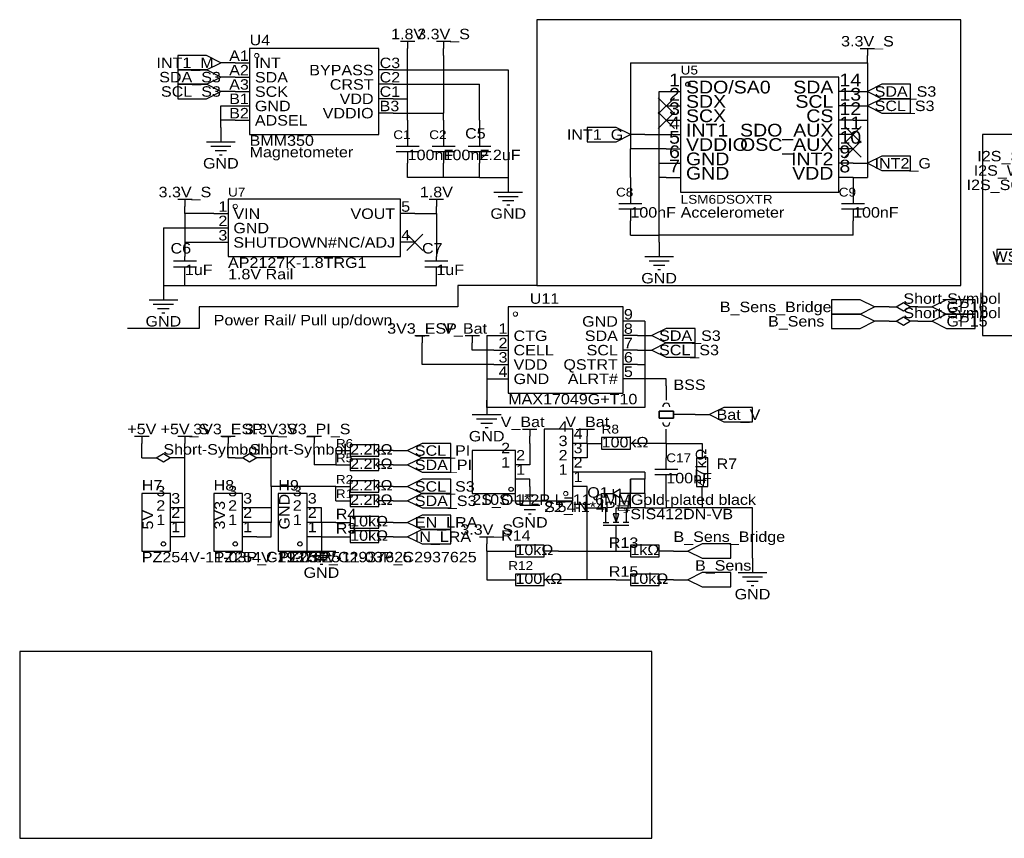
# Model space of a CAD drawing. Header units: millimetres. Extents: x -17 to 295, y -38 to 211.
# Tile 1 of 23: x -17 to 158, y -38 to 107. Entities that reach past the tile are written whole.
import ezdxf
from ezdxf.enums import TextEntityAlignment as Align

# ---------------------------------------------------------------- set-up
doc = ezdxf.new("R2010")
doc.units = ezdxf.units.MM
doc.header["$MEASUREMENT"] = 0
doc.styles.get("Standard").update_dxf_attribs({"font": 'arial.ttf'})

msp = doc.modelspace()

# ---------------------------------------------------------------- linework, layer by layer
at = {"color": 1, "true_color": 0x000000}
for points in [[(74.93, 106.68), (74.93, 59.69), (149.86, 59.69), (149.86, 106.68)], [(153.67, 86.36), (153.67, 50.8), (198.12, 50.8), (198.12, 86.36)], [(-16.51, -5.08), (-16.51, -38.1), (95.25, -38.1), (95.25, -5.08)]]:
    msp.add_lwpolyline(points, close=True, dxfattribs=at)
at = {"color": 1, "true_color": 0xa00000}
for points in [[(50.8, 102.87), (53.34, 102.87)], [(52.07, 102.87), (52.07, 101.6)], [(57.15, 102.87), (59.69, 102.87)], [(58.42, 102.87), (58.42, 101.6)], [(132.08, 101.6), (134.62, 101.6)], [(133.35, 101.6), (133.35, 100.33)], [(52.07, 86.36), (52.07, 84.328)], [(58.42, 86.36), (58.42, 84.328)], [(64.77, 86.36), (64.77, 84.328)], [(16.51, 85.09), (21.59, 85.09)], [(17.272, 84.328), (20.828, 84.328)], [(18.034, 83.566), (20.066, 83.566)], [(50.038, 84.328), (54.102, 84.328)], [(56.388, 84.328), (60.452, 84.328)], [(62.738, 84.328), (66.802, 84.328)], [(18.796, 82.804), (19.304, 82.804)], [(54.102, 83.312), (50.038, 83.312)], [(52.07, 83.312), (52.07, 81.28)], [(60.452, 83.312), (56.388, 83.312)], [(58.42, 83.312), (58.42, 81.28)], [(66.802, 83.312), (62.738, 83.312)], [(64.77, 83.312), (64.77, 81.28)], [(11.43, 74.93), (13.97, 74.93)], [(12.7, 74.93), (12.7, 73.66)], [(55.88, 74.93), (58.42, 74.93)], [(57.15, 74.93), (57.15, 73.66)], [(67.31, 76.2), (72.39, 76.2)], [(68.072, 75.438), (71.628, 75.438)], [(91.44, 76.2), (91.44, 74.168)], [(130.81, 76.2), (130.81, 74.168)], [(68.834, 74.676), (70.866, 74.676)], [(69.596, 73.914), (70.104, 73.914)], [(89.408, 74.168), (93.472, 74.168)], [(93.472, 73.152), (89.408, 73.152)], [(91.44, 73.152), (91.44, 71.12)], [(128.778, 74.168), (132.842, 74.168)], [(132.842, 73.152), (128.778, 73.152)], [(130.81, 73.152), (130.81, 71.12)], [(12.7, 64.008), (12.7, 64.77)], [(57.15, 64.008), (57.15, 64.77)], [(93.98, 64.77), (99.06, 64.77)], [(10.668, 64.008), (14.732, 64.008)], [(10.668, 62.992), (14.732, 62.992)], [(12.7, 62.23), (12.7, 62.992)], [(55.118, 64.008), (59.182, 64.008)], [(55.118, 62.992), (59.182, 62.992)], [(57.15, 62.23), (57.15, 62.992)], [(94.742, 64.008), (98.298, 64.008)], [(95.504, 63.246), (97.536, 63.246)], [(96.266, 62.484), (96.774, 62.484)], [(6.35, 57.15), (11.43, 57.15)], [(7.112, 56.388), (10.668, 56.388)], [(7.874, 55.626), (9.906, 55.626)], [(8.636, 54.864), (9.144, 54.864)], [(53.34, 50.8), (55.88, 50.8)], [(54.61, 50.8), (54.61, 49.53)], [(62.23, 50.8), (64.77, 50.8)], [(63.5, 50.8), (63.5, 49.53)], [(63.5, 36.83), (68.58, 36.83)], [(96.52, 37.465), (99.06, 37.465)], [(96.52, 36.195), (96.52, 37.465)], [(99.06, 37.465), (99.06, 36.83)], [(99.06, 36.83), (99.06, 36.195)], [(100.33, 36.83), (99.06, 36.83)], [(64.262, 36.068), (67.818, 36.068)], [(65.024, 35.306), (67.056, 35.306)], [(99.06, 36.195), (96.52, 36.195)], [(65.786, 34.544), (66.294, 34.544)], [(72.39, 34.29), (74.93, 34.29)], [(73.66, 34.29), (73.66, 33.02)], [(82.55, 34.29), (85.09, 34.29)], [(83.82, 34.29), (83.82, 33.02)], [(3.81, 33.02), (6.35, 33.02)], [(5.08, 33.02), (5.08, 31.75)], [(11.43, 33.02), (13.97, 33.02)], [(12.7, 33.02), (12.7, 31.75)], [(19.05, 33.02), (21.59, 33.02)], [(20.32, 33.02), (20.32, 31.75)], [(26.67, 33.02), (29.21, 33.02)], [(27.94, 33.02), (27.94, 31.75)], [(34.29, 33.02), (36.83, 33.02)], [(35.56, 33.02), (35.56, 31.75)], [(97.79, 27.178), (97.79, 29.21)], [(95.758, 27.178), (99.822, 27.178)], [(99.822, 26.162), (95.758, 26.162)], [(97.79, 24.13), (97.79, 26.162)], [(88.9, 17.78), (88.9, 20.32), (91.44, 20.32), (91.44, 25.4), (91.44, 22.86), (89.662, 22.86)], [(87.122, 17.78), (87.122, 20.32), (86.36, 20.32), (86.36, 22.86), (88.392, 22.86)], [(88.392, 23.622), (88.392, 23.368), (88.392, 22.352), (88.392, 22.098)], [(71.12, 21.59), (76.2, 21.59)], [(71.882, 20.828), (75.438, 20.828)], [(72.644, 20.066), (74.676, 20.066)], [(73.406, 19.304), (73.914, 19.304)], [(90.678, 20.32), (90.678, 17.78)], [(86.614, 17.78), (87.63, 17.78)], [(89.408, 17.78), (88.392, 17.78)], [(91.186, 17.78), (90.17, 17.78)], [(86.614, 17.272), (91.186, 17.272)], [(88.9, 15.24), (88.9, 17.272)], [(64.77, 15.24), (67.31, 15.24)], [(66.04, 15.24), (66.04, 13.97)], [(34.29, 12.7), (39.37, 12.7)], [(35.052, 11.938), (38.608, 11.938)], [(35.814, 11.176), (37.846, 11.176)], [(36.576, 10.414), (37.084, 10.414)], [(110.49, 8.89), (115.57, 8.89)], [(111.252, 8.128), (114.808, 8.128)], [(112.014, 7.366), (114.046, 7.366)], [(112.776, 6.604), (113.284, 6.604)]]:
    msp.add_lwpolyline(points, dxfattribs=at)
for points in [[(24.13, 101.6), (24.13, 86.36), (46.99, 86.36), (46.99, 101.6)], [(19.05, 99.06), (16.51, 100.33), (11.43, 100.33), (11.43, 97.79), (16.51, 97.79)], [(19.05, 96.52), (16.51, 97.79), (11.43, 97.79), (11.43, 95.25), (16.51, 95.25)], [(100.33, 96.52), (100.33, 76.2), (128.27, 76.2), (128.27, 96.52)], [(19.05, 93.98), (16.51, 95.25), (11.43, 95.25), (11.43, 92.71), (16.51, 92.71)], [(133.35, 93.98), (135.89, 92.71), (140.97, 92.71), (140.97, 95.25), (135.89, 95.25)], [(133.35, 91.44), (135.89, 90.17), (140.97, 90.17), (140.97, 92.71), (135.89, 92.71)], [(91.44, 86.36), (88.9, 87.63), (83.82, 87.63), (83.82, 85.09), (88.9, 85.09)], [(133.35, 81.28), (135.89, 80.01), (140.97, 80.01), (140.97, 82.55), (135.89, 82.55)], [(20.32, 74.93), (20.32, 64.77), (50.8, 64.77), (50.8, 74.93)], [(163.83, 64.77), (161.29, 66.04), (156.21, 66.04), (156.21, 63.5), (161.29, 63.5)], [(69.85, 55.88), (69.85, 40.64), (90.17, 40.64), (90.17, 55.88)], [(134.62, 55.88), (132.08, 57.15), (127, 57.15), (127, 54.61), (132.08, 54.61)], [(140.97, 55.88), (139.7, 55.118), (138.43, 55.88), (139.7, 56.642)], [(144.78, 55.88), (147.32, 54.61), (152.4, 54.61), (152.4, 57.15), (147.32, 57.15)], [(134.62, 53.34), (132.08, 54.61), (127, 54.61), (127, 52.07), (132.08, 52.07)], [(140.97, 53.34), (139.7, 52.578), (138.43, 53.34), (139.7, 54.102)], [(144.78, 53.34), (147.32, 52.07), (152.4, 52.07), (152.4, 54.61), (147.32, 54.61)], [(95.25, 50.8), (97.79, 49.53), (102.87, 49.53), (102.87, 52.07), (97.79, 52.07)], [(95.25, 48.26), (97.79, 46.99), (102.87, 46.99), (102.87, 49.53), (97.79, 49.53)], [(99.06, 36.195), (99.06, 37.465), (96.52, 37.465), (96.52, 36.195)], [(105.41, 36.83), (107.95, 35.56), (113.03, 35.56), (113.03, 38.1), (107.95, 38.1)], [(81.28, 21.59), (81.28, 34.29), (76.2, 34.29), (76.2, 21.59)], [(41.91, 31.496), (41.91, 29.464), (46.99, 29.464), (46.99, 31.496)], [(52.07, 30.48), (54.61, 29.21), (59.69, 29.21), (59.69, 31.75), (54.61, 31.75)], [(86.36, 32.766), (86.36, 30.734), (91.44, 30.734), (91.44, 32.766)], [(7.62, 29.21), (8.89, 29.972), (10.16, 29.21), (8.89, 28.448)], [(22.86, 29.21), (24.13, 29.972), (25.4, 29.21), (24.13, 28.448)], [(71.12, 22.86), (71.12, 30.48), (63.5, 30.48), (63.5, 22.86)], [(41.91, 28.956), (41.91, 26.924), (46.99, 26.924), (46.99, 28.956)], [(52.07, 27.94), (54.61, 26.67), (59.69, 26.67), (59.69, 29.21), (54.61, 29.21)], [(103.124, 24.13), (105.156, 24.13), (105.156, 29.21), (103.124, 29.21)], [(41.91, 25.146), (41.91, 23.114), (46.99, 23.114), (46.99, 25.146)], [(52.07, 24.13), (54.61, 22.86), (59.69, 22.86), (59.69, 25.4), (54.61, 25.4)], [(10.16, 12.7), (10.16, 22.86), (5.08, 22.86), (5.08, 12.7)], [(22.86, 12.7), (22.86, 22.86), (17.78, 22.86), (17.78, 12.7)], [(34.29, 12.7), (34.29, 22.86), (29.21, 22.86), (29.21, 12.7)], [(52.07, 21.59), (54.61, 20.32), (59.69, 20.32), (59.69, 22.86), (54.61, 22.86)], [(88.392, 22.86), (89.662, 22.098), (89.662, 23.622)], [(41.91, 22.606), (41.91, 20.574), (46.99, 20.574), (46.99, 22.606)], [(88.9, 17.78), (89.408, 19.304), (88.392, 19.304)], [(41.91, 18.796), (41.91, 16.764), (46.99, 16.764), (46.99, 18.796)], [(52.07, 17.78), (54.61, 16.51), (59.69, 16.51), (59.69, 19.05), (54.61, 19.05)], [(41.91, 16.256), (41.91, 14.224), (46.99, 14.224), (46.99, 16.256)], [(52.07, 15.24), (54.61, 13.97), (59.69, 13.97), (59.69, 16.51), (54.61, 16.51)], [(101.6, 12.7), (104.14, 11.43), (109.22, 11.43), (109.22, 13.97), (104.14, 13.97)], [(76.2, 11.684), (76.2, 13.716), (71.12, 13.716), (71.12, 11.684)], [(96.52, 11.684), (96.52, 13.716), (91.44, 13.716), (91.44, 11.684)], [(101.6, 7.62), (104.14, 6.35), (109.22, 6.35), (109.22, 8.89), (104.14, 8.89)], [(76.2, 6.604), (76.2, 8.636), (71.12, 8.636), (71.12, 6.604)], [(91.44, 8.636), (91.44, 6.604), (96.52, 6.604), (96.52, 8.636)]]:
    msp.add_lwpolyline(points, close=True, dxfattribs=at)
at = {"color": 1, "true_color": 0x880000}
for points in [[(52.07, 100.33), (52.07, 101.6)], [(58.42, 100.33), (58.42, 101.6)], [(133.35, 99.06), (133.35, 100.33)], [(21.59, 99.06), (19.05, 99.06)], [(21.59, 99.06), (24.13, 99.06)], [(49.53, 97.79), (46.99, 97.79)], [(21.59, 96.52), (19.05, 96.52)], [(21.59, 96.52), (24.13, 96.52)], [(49.53, 95.25), (46.99, 95.25)], [(21.59, 93.98), (19.05, 93.98)], [(21.59, 93.98), (24.13, 93.98)], [(49.53, 92.71), (46.99, 92.71)], [(97.79, 93.98), (100.33, 93.98)], [(130.81, 93.98), (128.27, 93.98)], [(130.81, 93.98), (133.35, 93.98)], [(21.59, 91.44), (24.13, 91.44)], [(97.79, 91.44), (100.33, 91.44)], [(130.81, 91.44), (128.27, 91.44)], [(130.81, 91.44), (133.35, 91.44)], [(21.59, 88.9), (24.13, 88.9)], [(49.53, 90.17), (46.99, 90.17)], [(52.07, 88.9), (52.07, 86.36)], [(58.42, 88.9), (58.42, 86.36)], [(64.77, 88.9), (64.77, 86.36)], [(97.79, 88.9), (100.33, 88.9)], [(130.81, 88.9), (128.27, 88.9)], [(19.05, 87.63), (19.05, 85.09)], [(93.98, 86.36), (91.44, 86.36)], [(97.79, 86.36), (100.33, 86.36)], [(130.81, 86.36), (128.27, 86.36)], [(97.79, 83.82), (100.33, 83.82)], [(130.81, 83.82), (128.27, 83.82)], [(52.07, 78.74), (52.07, 81.28)], [(58.42, 78.74), (58.42, 81.28)], [(64.77, 78.74), (64.77, 81.28)], [(97.79, 81.28), (100.33, 81.28)], [(130.81, 81.28), (128.27, 81.28)], [(130.81, 81.28), (133.35, 81.28)], [(69.85, 78.74), (69.85, 76.2)], [(91.44, 78.74), (91.44, 76.2)], [(97.79, 78.74), (100.33, 78.74)], [(130.81, 78.74), (128.27, 78.74)], [(130.81, 78.74), (130.81, 76.2)], [(12.7, 72.39), (12.7, 73.66)], [(57.15, 72.39), (57.15, 73.66)], [(17.78, 72.39), (20.32, 72.39)], [(53.34, 72.39), (50.8, 72.39)], [(17.78, 69.85), (20.32, 69.85)], [(91.44, 68.58), (91.44, 71.12)], [(130.81, 68.58), (130.81, 71.12)], [(12.7, 67.31), (12.7, 64.77)], [(17.78, 67.31), (20.32, 67.31)], [(53.34, 67.31), (50.8, 67.31)], [(57.15, 67.31), (57.15, 64.77)], [(96.52, 67.31), (96.52, 64.77)], [(12.7, 59.69), (12.7, 62.23)], [(57.15, 59.69), (57.15, 62.23)], [(8.89, 59.69), (8.89, 57.15)], [(137.16, 55.88), (134.62, 55.88)], [(137.16, 55.88), (138.43, 55.88)], [(142.24, 55.88), (140.97, 55.88)], [(142.24, 55.88), (144.78, 55.88)], [(92.71, 53.34), (90.17, 53.34)], [(137.16, 53.34), (134.62, 53.34)], [(137.16, 53.34), (138.43, 53.34)], [(142.24, 53.34), (140.97, 53.34)], [(142.24, 53.34), (144.78, 53.34)], [(67.31, 50.8), (69.85, 50.8)], [(92.71, 50.8), (90.17, 50.8)], [(92.71, 50.8), (95.25, 50.8)], [(54.61, 48.26), (54.61, 49.53)], [(63.5, 48.26), (63.5, 49.53)], [(67.31, 48.26), (69.85, 48.26)], [(92.71, 48.26), (90.17, 48.26)], [(92.71, 48.26), (95.25, 48.26)], [(67.31, 45.72), (69.85, 45.72)], [(92.71, 45.72), (90.17, 45.72)], [(67.31, 43.18), (69.85, 43.18)], [(92.71, 43.18), (90.17, 43.18)], [(97.79, 41.91), (97.79, 39.37)], [(66.04, 39.37), (66.04, 36.83)], [(102.87, 36.83), (100.33, 36.83)], [(102.87, 36.83), (105.41, 36.83)], [(97.79, 31.75), (97.79, 34.29)], [(5.08, 30.48), (5.08, 31.75)], [(12.7, 30.48), (12.7, 31.75)], [(20.32, 30.48), (20.32, 31.75)], [(27.94, 30.48), (27.94, 31.75)], [(35.56, 30.48), (35.56, 31.75)], [(73.66, 31.75), (73.66, 33.02)], [(83.82, 31.75), (81.28, 31.75)], [(83.82, 31.75), (83.82, 33.02)], [(83.82, 31.75), (86.36, 31.75)], [(93.98, 31.75), (91.44, 31.75)], [(97.79, 31.75), (97.79, 29.21)], [(104.14, 31.75), (104.14, 29.21)], [(39.37, 30.48), (41.91, 30.48)], [(49.53, 30.48), (46.99, 30.48)], [(49.53, 30.48), (52.07, 30.48)], [(6.35, 29.21), (7.62, 29.21)], [(11.43, 29.21), (10.16, 29.21)], [(21.59, 29.21), (22.86, 29.21)], [(26.67, 29.21), (25.4, 29.21)], [(39.37, 27.94), (41.91, 27.94)], [(49.53, 27.94), (46.99, 27.94)], [(49.53, 27.94), (52.07, 27.94)], [(73.66, 27.94), (71.12, 27.94)], [(83.82, 29.21), (81.28, 29.21)], [(83.82, 26.67), (81.28, 26.67)], [(73.66, 25.4), (71.12, 25.4)], [(93.98, 25.4), (91.44, 25.4)], [(39.37, 24.13), (41.91, 24.13)], [(49.53, 24.13), (46.99, 24.13)], [(49.53, 24.13), (52.07, 24.13)], [(73.66, 24.13), (73.66, 21.59)], [(83.82, 24.13), (81.28, 24.13)], [(93.98, 22.86), (91.44, 22.86)], [(97.79, 21.59), (97.79, 24.13)], [(104.14, 21.59), (104.14, 24.13)], [(39.37, 21.59), (41.91, 21.59)], [(49.53, 21.59), (46.99, 21.59)], [(49.53, 21.59), (52.07, 21.59)], [(12.7, 20.32), (10.16, 20.32)], [(25.4, 20.32), (22.86, 20.32)], [(36.83, 20.32), (34.29, 20.32)], [(83.82, 20.32), (86.36, 20.32)], [(93.98, 20.32), (91.44, 20.32)], [(12.7, 17.78), (10.16, 17.78)], [(25.4, 17.78), (22.86, 17.78)], [(36.83, 17.78), (34.29, 17.78)], [(39.37, 17.78), (41.91, 17.78)], [(49.53, 17.78), (46.99, 17.78)], [(49.53, 17.78), (52.07, 17.78)], [(12.7, 15.24), (10.16, 15.24)], [(25.4, 15.24), (22.86, 15.24)], [(36.83, 15.24), (34.29, 15.24)], [(36.83, 15.24), (36.83, 12.7)], [(39.37, 15.24), (41.91, 15.24)], [(49.53, 15.24), (46.99, 15.24)], [(49.53, 15.24), (52.07, 15.24)], [(66.04, 12.7), (66.04, 13.97)], [(88.9, 12.7), (88.9, 15.24)], [(68.58, 12.7), (71.12, 12.7)], [(78.74, 12.7), (76.2, 12.7)], [(88.9, 12.7), (91.44, 12.7)], [(99.06, 12.7), (96.52, 12.7)], [(99.06, 12.7), (101.6, 12.7)], [(113.03, 11.43), (113.03, 8.89)], [(68.58, 7.62), (71.12, 7.62)], [(78.74, 7.62), (76.2, 7.62)], [(88.9, 7.62), (91.44, 7.62)], [(99.06, 7.62), (96.52, 7.62)], [(99.06, 7.62), (101.6, 7.62)]]:
    msp.add_lwpolyline(points, dxfattribs=at)
at = {"color": 1, "true_color": 0xff3399}
for points in [[(52.07, 92.71), (52.07, 100.33)], [(49.53, 92.71), (52.07, 92.71)], [(52.07, 88.9), (52.07, 92.71)], [(53.34, 72.39), (57.15, 72.39)], [(57.15, 72.39), (57.15, 67.31)]]:
    msp.add_lwpolyline(points, dxfattribs=at)
at = {"color": 1, "true_color": 0xff9900}
for points in [[(58.42, 100.33), (58.42, 90.17)], [(91.44, 99.06), (133.35, 99.06)], [(91.44, 99.06), (91.44, 83.82)], [(133.35, 99.06), (133.35, 88.9)], [(49.53, 90.17), (58.42, 90.17)], [(58.42, 88.9), (58.42, 90.17)], [(130.81, 88.9), (133.35, 88.9)], [(133.35, 88.9), (133.35, 78.74)], [(91.44, 78.74), (91.44, 83.82)], [(97.79, 83.82), (91.44, 83.82)], [(130.81, 78.74), (133.35, 78.74)], [(12.7, 72.39), (12.7, 67.31)], [(17.78, 72.39), (12.7, 72.39)], [(12.7, 67.31), (17.78, 67.31)], [(20.32, 29.21), (20.32, 30.48)], [(27.94, 30.48), (27.94, 29.21)], [(35.56, 30.48), (35.56, 27.94)], [(39.37, 30.48), (39.37, 27.94)], [(21.59, 29.21), (20.32, 29.21)], [(27.94, 29.21), (26.67, 29.21)], [(27.94, 24.13), (27.94, 29.21)], [(39.37, 27.94), (35.56, 27.94)], [(39.37, 24.13), (27.94, 24.13)], [(27.94, 24.13), (27.94, 20.32)], [(39.37, 21.59), (39.37, 24.13)], [(27.94, 20.32), (25.4, 20.32)], [(27.94, 20.32), (27.94, 17.78)], [(27.94, 17.78), (25.4, 17.78)], [(27.94, 15.24), (27.94, 17.78)], [(25.4, 15.24), (27.94, 15.24)]]:
    msp.add_lwpolyline(points, dxfattribs=at)
at = {"color": 1, "true_color": 0x000000}
for points in [[(49.53, 97.79), (69.85, 97.79)], [(69.85, 97.79), (69.85, 78.74)], [(96.52, 81.28), (96.52, 93.98)], [(96.52, 93.98), (97.79, 93.98)], [(19.05, 88.9), (19.05, 91.44)], [(19.05, 91.44), (21.59, 91.44)], [(19.05, 87.63), (19.05, 88.9)], [(21.59, 88.9), (19.05, 88.9)], [(96.52, 78.74), (96.52, 81.28)], [(96.52, 81.28), (97.79, 81.28)], [(58.42, 78.74), (52.07, 78.74)], [(64.77, 78.74), (58.42, 78.74)], [(64.77, 78.74), (69.85, 78.74)], [(97.79, 78.74), (96.52, 78.74)], [(96.52, 68.58), (96.52, 78.74)], [(8.89, 69.85), (8.89, 59.69)], [(8.89, 69.85), (17.78, 69.85)], [(91.44, 68.58), (96.52, 68.58)], [(130.81, 68.58), (96.52, 68.58)], [(96.52, 67.31), (96.52, 68.58)], [(74.93, 59.69), (60.96, 59.69), (60.96, 55.88), (15.24, 55.88), (15.24, 52.07), (2.54, 52.07)], [(8.89, 59.69), (12.7, 59.69)], [(12.7, 59.69), (57.15, 59.69)], [(93.98, 53.34), (92.71, 53.34)], [(93.98, 53.34), (93.98, 45.72)], [(66.04, 50.8), (66.04, 43.18)], [(66.04, 50.8), (67.31, 50.8)], [(92.71, 45.72), (93.98, 45.72)], [(93.98, 45.72), (93.98, 38.1)], [(66.04, 43.18), (66.04, 39.37)], [(66.04, 43.18), (67.31, 43.18)], [(66.04, 38.1), (66.04, 39.37)], [(93.98, 38.1), (66.04, 38.1)], [(93.98, 26.67), (83.82, 26.67)], [(93.98, 26.67), (93.98, 25.4)], [(73.66, 24.13), (73.66, 25.4)], [(93.98, 22.86), (93.98, 25.4)], [(83.82, 20.32), (83.82, 24.13)], [(93.98, 22.86), (93.98, 20.32)], [(97.79, 21.59), (97.79, 20.32)], [(104.14, 21.59), (104.14, 20.32)], [(36.83, 17.78), (36.83, 20.32)], [(83.82, 7.62), (83.82, 20.32)], [(93.98, 20.32), (97.79, 20.32)], [(104.14, 20.32), (97.79, 20.32)], [(113.03, 20.32), (104.14, 20.32)], [(113.03, 11.43), (113.03, 20.32)], [(39.37, 17.78), (36.83, 17.78)], [(36.83, 17.78), (36.83, 15.24)], [(36.83, 15.24), (39.37, 15.24)], [(83.82, 7.62), (78.74, 7.62)], [(88.9, 7.62), (83.82, 7.62)]]:
    msp.add_lwpolyline(points, dxfattribs=at)
at = {"color": 1, "true_color": 0x008800}
for points in [[(49.53, 95.25), (64.77, 95.25)], [(64.77, 88.9), (64.77, 95.25)], [(93.98, 86.36), (97.79, 86.36)], [(97.79, 43.18), (92.71, 43.18)], [(97.79, 41.91), (97.79, 43.18)], [(78.74, 12.7), (88.9, 12.7)]]:
    msp.add_lwpolyline(points, dxfattribs=at)
at = {"color": 1, "true_color": 0x33cc33}
for points in [[(99.2268, 92.8768), (96.3532, 90.0032)], [(96.3532, 92.8768), (99.2268, 90.0032)], [(99.2268, 90.3368), (96.3532, 87.4632)], [(96.3532, 90.3368), (99.2268, 87.4632)], [(132.2468, 87.7968), (129.3732, 84.9232)], [(129.3732, 87.7968), (132.2468, 84.9232)], [(132.2468, 85.2568), (129.3732, 82.3832)], [(129.3732, 85.2568), (132.2468, 82.3832)], [(54.7768, 68.7468), (51.9032, 65.8732)], [(51.9032, 68.7468), (54.7768, 65.8732)]]:
    msp.add_lwpolyline(points, dxfattribs=at)
at = {"color": 1, "true_color": 0xff6600}
for points in [[(54.61, 45.72), (54.61, 48.26)], [(67.31, 45.72), (54.61, 45.72)], [(97.79, 31.75), (93.98, 31.75)], [(97.79, 31.75), (104.14, 31.75)]]:
    msp.add_lwpolyline(points, dxfattribs=at)
at = {"color": 1, "true_color": 0xff0000}
for points in [[(67.31, 48.26), (63.5, 48.26)], [(73.66, 31.75), (73.66, 27.94)], [(5.08, 29.21), (5.08, 30.48)], [(12.7, 29.21), (12.7, 30.48)], [(5.08, 29.21), (6.35, 29.21)], [(12.7, 29.21), (11.43, 29.21)], [(12.7, 20.32), (12.7, 29.21)], [(12.7, 17.78), (12.7, 20.32)], [(12.7, 15.24), (12.7, 17.78)]]:
    msp.add_lwpolyline(points, dxfattribs=at)
at = {"color": 1, "true_color": 0xff3300}
msp.add_lwpolyline([(83.82, 31.75), (83.82, 29.21)], dxfattribs=at)
at = {"color": 1, "true_color": 0xff6633}
for points in [[(66.04, 12.7), (66.04, 7.62)], [(66.04, 12.7), (68.58, 12.7)], [(66.04, 7.62), (68.58, 7.62)]]:
    msp.add_lwpolyline(points, dxfattribs=at)
at = {"color": 1, "lineweight": 0, "true_color": 0xa00000}
for centre in [(25.4, 100.33), (21.59, 73.66), (71.12, 54.61), (80.01, 22.86)]:
    msp.add_circle(centre, 0.381, dxfattribs=at)
at = {"color": 1, "true_color": 0xa00000}
for centre, start, end in [((97.79, 38.227), 0, 180), ((97.79, 35.433), 180, 360)]:
    msp.add_arc(centre, 0.635, start, end, dxfattribs=at)
at = {"true_color": 0xa00000}
for centre in [(101.6, 95.25), (70.358, 23.622), (8.89, 13.97), (21.59, 13.97), (33.02, 13.97)]:
    msp.add_ellipse(centre, major_axis=(0.381, 0), ratio=1, dxfattribs=at)

# ---------------------------------------------------------------- texts
at = {"color": 1, "true_color": 0x000080, "width": 1.1}
for s, p in [('1.8V', (52.07, 104.14)), ('1.8V', (52.07, 104.14)), ('3.3V_S', (58.42, 104.14)), ('3.3V_S', (58.42, 104.14)), ('3.3V_S', (133.35, 102.87)), ('3.3V_S', (133.35, 102.87)), ('GND', (19.05, 81.28)), ('GND', (19.05, 81.28)), ('3.3V_S', (12.7, 76.2)), ('3.3V_S', (12.7, 76.2)), ('1.8V', (57.15, 76.2)), ('1.8V', (57.15, 76.2)), ('GND', (69.85, 72.39)), ('GND', (69.85, 72.39)), ('GND', (96.52, 60.96)), ('GND', (96.52, 60.96)), ('GND', (8.89, 53.34)), ('GND', (8.89, 53.34)), ('3V3_ESP', (54.61, 52.07)), ('3V3_ESP', (54.61, 52.07)), ('V_Bat', (62.23, 52.07)), ('V_Bat', (62.23, 52.07)), ('+5V', (5.08, 34.29)), ('+5V', (5.08, 34.29)), ('+5V_S', (12.7, 34.29)), ('+5V_S', (12.7, 34.29)), ('3V3_ESP', (20.32, 34.29)), ('3V3_ESP', (20.32, 34.29)), ('3.3V_S', (27.94, 34.29)), ('3.3V_S', (27.94, 34.29)), ('3V3_PI_S', (35.56, 34.29)), ('3V3_PI_S', (35.56, 34.29)), ('V_Bat', (72.39, 35.56)), ('V_Bat', (72.39, 35.56)), ('V_Bat', (83.82, 35.56)), ('V_Bat', (83.82, 35.56)), ('GND', (66.04, 33.02)), ('GND', (66.04, 33.02)), ('3.3V_S', (66.04, 16.51)), ('3.3V_S', (66.04, 16.51)), ('GND', (73.66, 17.78)), ('GND', (73.66, 17.78)), ('GND', (36.83, 8.89)), ('GND', (36.83, 8.89)), ('GND', (113.03, 5.08)), ('GND', (113.03, 5.08))]:
    msp.add_text(s, height=1.84912, dxfattribs=at).set_placement(p, align=Align.MIDDLE_CENTER)
for s, height, p in [('U4', 1.84912, (24.13, 101.6)), ('U5', 1.56019, (100.33, 96.52)), ('C1', 1.56019, (49.53, 85.09)), ('C2', 1.56019, (55.88, 85.09)), ('C5', 1.84912, (62.23, 85.09)), ('BMM350', 1.84912, (24.13, 83.82)), ('Magnetometer', 1.84912, (24.13, 81.788)), ('100nF', 1.84912, (52.07, 81.28)), ('100nF', 1.84912, (58.42, 81.28)), ('2.2uF', 1.84912, (64.77, 81.28)), ('U7', 1.56019, (20.32, 74.93)), ('C8', 1.56019, (88.9, 74.93)), ('C9', 1.56019, (128.27, 74.93)), ('LSM6DSOXTR', 1.56019, (100.33, 73.66)), ('100nF', 1.84912, (91.44, 71.12)), ('Accelerometer', 1.84912, (100.33, 71.12)), ('100nF', 1.84912, (130.81, 71.12)), ('C6', 1.84912, (10.16, 64.77)), ('C7', 1.84912, (54.61, 64.77)), ('AP2127K-1.8TRG1', 1.84912, (20.32, 62.23)), ('1uF', 1.84912, (12.7, 60.96)), ('1.8V Rail', 1.84912, (20.32, 60.198)), ('1uF', 1.84912, (57.15, 60.96)), ('U11', 1.84912, (73.66, 55.88)), ('Short-Symbol', 1.84912, (139.7, 55.88)), ('Short-Symbol', 1.84912, (139.7, 53.34)), ('BSS', 1.84912, (99.06, 40.64)), ('MAX17049G+T10', 1.84912, (69.85, 38.1)), ('R8', 1.56019, (86.36, 33.02)), ('Short-Symbol', 1.84912, (8.89, 29.21)), ('Short-Symbol', 1.84912, (24.13, 29.21)), ('R6', 1.56019, (39.37, 30.48)), ('2.2kΩ', 1.84912, (41.91, 29.21)), ('100kΩ', 1.84912, (86.36, 30.48)), ('R5', 1.56019, (39.37, 27.94)), ('C17', 1.56019, (97.79, 27.94)), ('2.2kΩ', 1.84912, (41.91, 26.67)), ('R7', 1.84912, (106.68, 26.67)), ('R2', 1.56019, (39.37, 24.13)), ('100nF', 1.84912, (97.79, 24.13)), ('H7', 1.84912, (5.08, 22.86)), ('H8', 1.84912, (17.78, 22.86)), ('H9', 1.84912, (29.21, 22.86)), ('2.2kΩ', 1.84912, (41.91, 22.86)), ('R1', 1.56019, (39.37, 21.59)), ('2.2kΩ', 1.84912, (41.91, 20.32)), ('210S-1*2P L=11.6MMGold-plated black', 1.84912, (63.5, 20.32)), ('2S_OUT', 1.84912, (63.5, 20.32)), ('Q1', 1.84912, (83.82, 21.59)), ('2.54-1*4P母', 1.84912, (76.2, 19.05)), ('S2_IN', 1.84912, (76.2, 19.05)), ('R4', 1.84912, (39.37, 17.78)), ('SIS412DN-VB', 1.84912, (91.44, 17.78)), ('R3', 1.84912, (39.37, 15.24)), ('10kΩ', 1.84912, (41.91, 16.51)), ('10kΩ', 1.84912, (41.91, 13.97)), ('R14', 1.84912, (68.58, 13.97)), ('10kΩ', 1.84912, (71.12, 11.43)), ('R13', 1.84912, (87.63, 12.7)), ('1kΩ', 1.84912, (91.44, 11.43)), ('PZ254V-11-03P_C2937625', 1.84912, (5.08, 10.16)), ('PZ254V-11-03P_C2937625', 1.84912, (17.78, 10.16)), ('PZ254V-11-03P_C2937625', 1.84912, (29.21, 10.16)), ('R12', 1.56019, (69.85, 8.89)), ('100kΩ', 1.84912, (71.12, 6.35)), ('R15', 1.84912, (87.63, 7.62)), ('10kΩ', 1.84912, (91.44, 6.35))]:
    msp.add_text(s, height=height, dxfattribs=at).set_placement(p, align=Align.BOTTOM_LEFT)
at = {"color": 1, "true_color": 0x000000, "width": 1.1}
for s, height, p in [('A1', 1.84912, (24.003, 98.8276)), ('A2', 1.84912, (24.003, 96.2876)), ('BYPASS', 1.84912, (46.0502, 96.2876)), ('A3', 1.84912, (24.003, 93.7476)), ('CRST', 1.84912, (46.0502, 93.7476)), ('1', 2.2472, (100.203, 94.234)), ('SDA', 2.24719, (127.3302, 92.964)), ('2', 2.2472, (100.203, 91.694)), ('B1', 1.84912, (24.003, 91.2076)), ('VDD', 1.84912, (46.0502, 91.2076)), ('SCL', 2.24719, (127.3302, 90.424)), ('B2', 1.84912, (24.003, 88.6676)), ('VDDIO', 1.84912, (46.0502, 88.6676)), ('3', 2.2472, (100.203, 89.154)), ('CS', 2.24719, (127.3302, 87.884)), ('4', 2.2472, (100.203, 86.614)), ('SDO_AUX', 2.24719, (127.3302, 85.344)), ('5', 2.2472, (100.203, 84.074)), ('OSC_AUX', 2.24719, (127.3302, 82.804)), ('6', 2.2472, (100.203, 81.534)), ('7', 2.2472, (100.203, 78.994)), ('INT2', 2.24719, (127.3302, 80.264)), ('VDD', 2.24719, (127.3302, 77.724)), ('1', 1.8491, (20.193, 72.1576)), ('VOUT', 1.84912, (49.8602, 70.8876)), ('2', 1.8491, (20.193, 69.6176)), ('3', 1.8491, (20.193, 67.0776)), ('NC/ADJ', 1.84912, (49.8602, 65.8076)), ('GND', 1.84912, (89.2302, 51.8376)), ('1', 1.8491, (69.723, 50.5676)), ('2', 1.8491, (69.723, 48.0276)), ('SDA', 1.84912, (89.2302, 49.2976)), ('SCL', 1.84912, (89.2302, 46.7576)), ('3', 1.8491, (69.723, 45.4876)), ('4', 1.8491, (69.723, 42.9476)), ('QSTRT', 1.84912, (89.2302, 44.2176)), ('ALRT#', 1.84912, (89.2302, 41.6776)), ('4', 1.8491, (80.3402, 33.2524)), ('3', 1.8491, (80.3402, 30.7124)), ('2', 1.8491, (70.1802, 29.4424)), ('2', 1.8491, (80.3402, 28.1724)), ('1', 1.8491, (70.1802, 26.9024)), ('1', 1.8491, (80.3402, 25.6324)), ('3', 1.8491, (9.2202, 21.8224)), ('3', 1.8491, (21.9202, 21.8224)), ('3', 1.8491, (33.3502, 21.8224)), ('2', 1.8491, (9.2202, 19.2824)), ('2', 1.8491, (21.9202, 19.2824)), ('2', 1.8491, (33.3502, 19.2824)), ('1', 1.8491, (9.2202, 16.7424)), ('1', 1.8491, (21.9202, 16.7424)), ('1', 1.8491, (33.3502, 16.7424))]:
    msp.add_text(s, height=height, dxfattribs=at).set_placement(p, align=Align.BOTTOM_RIGHT)
at = {"color": 1, "true_color": 0x000080, "width": 1.1}
for s, p in [('INT1_M', (17.78, 99.06)), ('INT1_M', (17.78, 99.06)), ('SDA_S3', (19.05, 96.52)), ('SDA_S3', (19.05, 96.52)), ('SCL_S3', (19.05, 93.98)), ('SCL_S3', (19.05, 93.98)), ('INT1_G', (90.17, 86.36)), ('INT1_G', (90.17, 86.36)), ('I2S_SD', (162.56, 82.55)), ('I2S_SD', (162.56, 82.55)), ('I2S_WS', (162.56, 80.01)), ('I2S_WS', (162.56, 80.01)), ('I2S_SCK', (162.56, 77.47)), ('I2S_SCK', (162.56, 77.47)), ('WS', (160.02, 64.77)), ('WS', (160.02, 64.77)), ('B_Sens_Bridge', (127, 55.88)), ('B_Sens_Bridge', (127, 55.88)), ('B_Sens', (125.73, 53.34)), ('B_Sens', (125.73, 53.34))]:
    msp.add_text(s, height=1.84912, dxfattribs=at).set_placement(p, align=Align.MIDDLE_RIGHT)
at = {"color": 1, "true_color": 0x000000, "width": 1.1}
for s, height, p in [('INT', 1.84912, (25.0698, 97.5576)), ('C3', 1.84912, (47.117, 97.5576)), ('SDA', 1.84912, (25.0698, 95.0176)), ('C2', 1.84912, (47.117, 95.0176)), ('SDO/SA0', 2.24719, (101.2698, 92.964)), ('14', 2.24719, (128.397, 94.234)), ('SCK', 1.84912, (25.0698, 92.4776)), ('C1', 1.84912, (47.117, 92.4776)), ('13', 2.24719, (128.397, 91.694)), ('GND', 1.84912, (25.0698, 89.9376)), ('B3', 1.84912, (47.117, 89.9376)), ('SDX', 2.24719, (101.2698, 90.424)), ('SCX', 2.24719, (101.2698, 87.884)), ('12', 2.24719, (128.397, 89.154)), ('ADSEL', 1.84912, (25.0698, 87.3976)), ('11', 2.24719, (128.397, 86.614)), ('INT1', 2.24719, (101.2698, 85.344)), ('10', 2.24719, (128.397, 84.074)), ('VDDIO', 2.24719, (101.2698, 82.804)), ('9', 2.2472, (128.397, 81.534)), ('GND', 2.24719, (101.2698, 80.264)), ('8', 2.2472, (128.397, 78.994)), ('GND', 2.24719, (101.2698, 77.724)), ('VIN', 1.84912, (21.2598, 70.8876)), ('5', 1.8491, (50.927, 72.1576)), ('GND', 1.84912, (21.2598, 68.3476)), ('SHUTDOWN#', 1.84912, (21.2598, 65.8076)), ('4', 1.8491, (50.927, 67.0776)), ('Power Rail/ Pull up/down', 1.84912, (17.78, 52.07)), ('9', 1.8491, (90.297, 53.1076)), ('8', 1.8491, (90.297, 50.5676)), ('CTG', 1.84912, (70.7898, 49.2976)), ('CELL', 1.84912, (70.7898, 46.7576)), ('7', 1.8491, (90.297, 48.0276)), ('6', 1.8491, (90.297, 45.4876)), ('VDD', 1.84912, (70.7898, 44.2176)), ('5', 1.8491, (90.297, 42.9476)), ('GND', 1.84912, (70.7898, 41.6776)), ('4', 1.8491, (81.407, 31.9824)), ('3', 1.8491, (81.407, 29.4424)), ('2', 1.8491, (71.247, 28.1724)), ('1', 1.8491, (71.247, 25.6324)), ('2', 1.8491, (81.407, 26.9024)), ('1', 1.8491, (81.407, 24.3624)), ('3', 1.8491, (10.287, 20.5524)), ('3', 1.8491, (22.987, 20.5524)), ('3', 1.8491, (34.417, 20.5524)), ('2', 1.8491, (10.287, 18.0124)), ('2', 1.8491, (22.987, 18.0124)), ('2', 1.8491, (34.417, 18.0124)), ('1', 1.8491, (10.287, 15.4724)), ('1', 1.8491, (22.987, 15.4724)), ('1', 1.8491, (34.417, 15.4724))]:
    msp.add_text(s, height=height, dxfattribs=at).set_placement(p, align=Align.BOTTOM_LEFT)
at = {"color": 1, "true_color": 0x000080, "width": 1.1}
for s, p in [('SDA_S3', (134.62, 93.98)), ('SDA_S3', (134.62, 93.98)), ('SCL_S3', (134.62, 91.44)), ('SCL_S3', (134.62, 91.44)), ('INT2_G', (134.62, 81.28)), ('INT2_G', (134.62, 81.28)), ('GP16', (147.32, 55.88)), ('GP16', (147.32, 55.88)), ('GP15', (147.32, 53.34)), ('GP15', (147.32, 53.34)), ('SDA_S3', (96.52, 50.8)), ('SDA_S3', (96.52, 50.8)), ('SCL_S3', (96.52, 48.26)), ('SCL_S3', (96.52, 48.26)), ('Bat_V', (106.68, 36.83)), ('Bat_V', (106.68, 36.83)), ('SCL_PI', (53.34, 30.48)), ('SCL_PI', (53.34, 30.48)), ('SDA_PI', (53.34, 27.94)), ('SDA_PI', (53.34, 27.94)), ('SCL_S3', (53.34, 24.13)), ('SCL_S3', (53.34, 24.13)), ('SDA_S3', (53.34, 21.59)), ('SDA_S3', (53.34, 21.59)), ('EN_LRA', (53.34, 17.78)), ('EN_LRA', (53.34, 17.78)), ('IN_LRA', (53.34, 15.24)), ('IN_LRA', (53.34, 15.24)), ('B_Sens_Bridge', (99.06, 15.24)), ('B_Sens_Bridge', (99.06, 15.24)), ('B_Sens', (102.87, 10.16)), ('B_Sens', (102.87, 10.16))]:
    msp.add_text(s, height=1.84912, dxfattribs=at).set_placement(p, align=Align.MIDDLE_LEFT)
for s, p in [('47kΩ', (105.41, 24.13)), ('3V3', (20.32, 16.51)), ('GND', (31.75, 16.51)), ('5V', (7.62, 16.51))]:
    msp.add_text(s, height=1.84912, rotation=90, dxfattribs=at).set_placement(p, align=Align.BOTTOM_LEFT)

doc.saveas('drawing.dxf')
